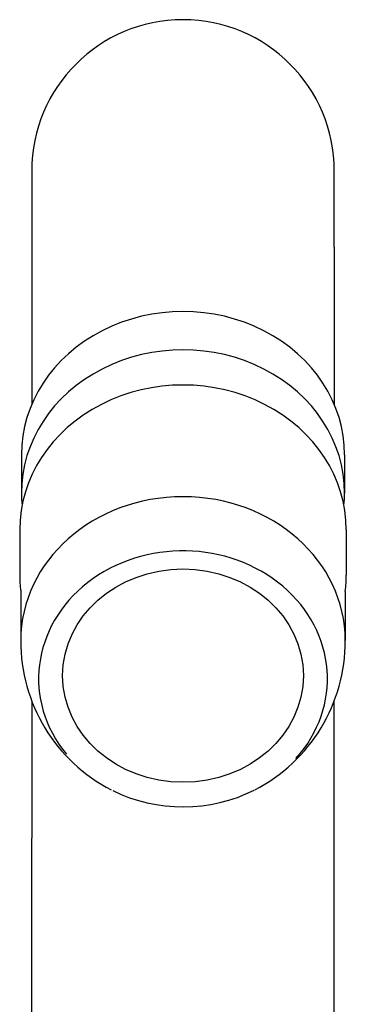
# Model space of a CAD drawing. Header units: millimetres. Extents: x -0.091 to 0.091, y 0 to 0.185.
import ezdxf

# ---------------------------------------------------------------- set-up
doc = ezdxf.new("R2010")
doc.units = ezdxf.units.MM
doc.layers.add('BLOCKS', color=3, linetype='Continuous')

msp = doc.modelspace()

# ---------------------------------------------------------------- linework, layer by layer
at = {"layer": 'BLOCKS'}
for p, q in [((-0.01100000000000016, 0.1745), (-0.01100000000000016, 0.1689622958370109)), ((0.01099999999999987, 0.168962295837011), (0.01099999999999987, 0.1745)), ((-0.01100000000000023, 0.168962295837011), (-0.01100000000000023, 0.1575404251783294)), ((0.01099999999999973, 0.1689622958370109), (0.01099999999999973, 0.1575404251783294)), ((-0.01175000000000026, 0.1538813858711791), (-0.01175000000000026, 0.151097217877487)), ((0.01174999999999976, 0.1538813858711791), (0.01174999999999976, 0.151097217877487)), ((-0.01187500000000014, 0.1484290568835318), (-0.01187500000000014, 0.1451344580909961)), ((0.01187499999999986, 0.148429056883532), (0.01187499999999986, 0.1451344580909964)), ((-0.01180000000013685, 0.1440273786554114), (-0.01180000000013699, 0.1403781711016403)), ((0.01179999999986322, 0.1439383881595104), (0.01179999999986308, 0.1403781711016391)), ((-0.01100000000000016, 0.1360026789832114), (-0.01100000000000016, 0.1260000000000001)), ((0.01099999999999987, 0.1260000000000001), (0.01099999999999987, 0.1360026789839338)), ((-0.01100000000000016, 0.1060000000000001), (-0.01100000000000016, 0.1260000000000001)), ((0.01099999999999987, 0.1060000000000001), (0.01099999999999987, 0.1260000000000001))]:
    msp.add_line(p, q, dxfattribs=at)
for centre, radius, start, end in [((-1.4210854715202e-16, 0.1745), 0.011, 0, 180), ((-0.002374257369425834, 0.1511043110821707), 0.009375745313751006, 180.0433470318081, 185.5408062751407), ((0.002363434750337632, 0.1511051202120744), 0.00938656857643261, 354.4606524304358, 359.951761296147), ((-0.002440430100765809, 0.1451425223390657), 0.009434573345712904, 180.0489738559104, 187.2570619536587), ((0.002450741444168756, 0.1451416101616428), 0.009424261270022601, 352.740523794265, 359.9565155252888), ((0.0003471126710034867, 0.1403201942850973), 0.01214725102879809, 179.7265356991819, 242.7518493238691), ((-0.0003507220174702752, 0.1403223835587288), 0.01215085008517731, 297.2585550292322, 0.2630599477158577)]:
    msp.add_arc(centre, radius, start, end, dxfattribs=at)
for centre, major_axis, ratio, start_param, end_param in [((-2.842170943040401e-16, 0.1538813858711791), (0.01175, 4.569187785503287e-33), 0.8858205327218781, -4.214684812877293e-08, 3.141592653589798), ((-2.842170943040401e-16, 0.151097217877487), (0.01175, 4.569187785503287e-33), 0.8858205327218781, -4.214684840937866e-08, 3.14159265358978), ((-1.4210854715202e-16, 0.1484290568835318), (-0.011875, -4.61779616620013e-33), 0.8858205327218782, 3.141592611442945, 6.283185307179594), ((-1.369215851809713e-13, 0.1403781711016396), (0.01180000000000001, -6.773891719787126e-32), 0.8858205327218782, -6.995738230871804e-14, 3.141592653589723), ((-1.371347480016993e-13, 0.1375940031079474), (0.0105, -6.027615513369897e-32), 0.8858205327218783, 5.610522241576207, 10.05555230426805), ((-1.371347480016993e-13, 0.1375940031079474), (0.0105, -6.027615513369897e-32), 0.8858205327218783, 10.48707538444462, 11.51184296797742)]:
    msp.add_ellipse(centre, major_axis=major_axis, ratio=ratio, start_param=start_param, end_param=end_param, dxfattribs=at)
msp.add_ellipse((-1.371347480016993e-13, 0.1378260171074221), major_axis=(-0.008750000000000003, 5.023108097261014e-32), ratio=0.8858205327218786, dxfattribs=at)

doc.saveas('drawing.dxf')
